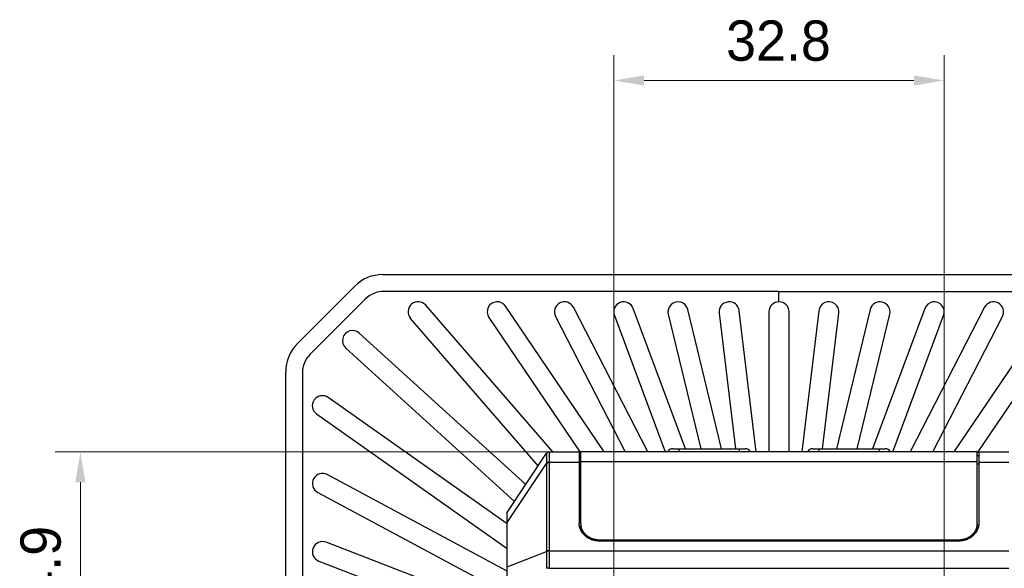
# Model space of a CAD drawing. Header units: millimetres. Extents: x 74 to 517, y 34 to 402.
# Tile 11 of 12: x 354 to 452, y 246 to 301. Entities that reach past the tile are written whole.
import ezdxf

# ---------------------------------------------------------------- set-up
doc = ezdxf.new("R2010")
doc.units = ezdxf.units.MM
doc.header["$LTSCALE"] = 32.67
doc.header["$PDMODE"] = 3
doc.header["$PDSIZE"] = 8
doc.layers.get('0').update_dxf_attribs({"linetype": 'CONTINUOUS'})
doc.layers.get('Defpoints').update_dxf_attribs({"linetype": 'CONTINUOUS'})
doc.layers.add('00_COMPONENTS', color=7, linetype='CONTINUOUS')
doc.layers.add('51__DRAFT_DIMS', color=7, linetype='CONTINUOUS')
doc.styles.add('尺寸值样式', font='兰亭黑 GBK.TTF', dxfattribs={"height": 4})
doc.dimstyles.new('1直线标注', dxfattribs={"dimtxt": 4, "dimasz": 3, "dimexe": 2.5, "dimexo": 0, "dimtad": 1, "dimdec": 1, "dimdsep": 46, "dimtxsty": '尺寸值样式', "dimcen": 0, "dimclrd": 8, "dimclre": 8, "dimclrt": 7, "dimadec": 0, "dimazin": 0, "dimtp": 0.001, "dimtm": 0.001, "dimtfac": 1, "dimtdec": 1, "dimtmove": 0, "dimatfit": 0, "dimldrblk": '_FILLED', "dimfxl": 1, "dimtolj": 1, "dimlwd": 15, "dimlwe": 15, "dimarcsym": 0})
doc.dimstyles.new('3小圆直径标注', dxfattribs={"dimtxt": 4, "dimasz": 3, "dimexe": 2.5, "dimexo": 0, "dimtad": 1, "dimtoh": 1, "dimdec": 3, "dimdsep": 46, "dimtxsty": '尺寸值样式', "dimcen": 0, "dimclrd": 8, "dimclre": 8, "dimclrt": 7, "dimadec": 0, "dimazin": 0, "dimtp": 0.001, "dimtm": 0.001, "dimtfac": 1, "dimtdec": 3, "dimtofl": 0, "dimtmove": 0, "dimatfit": 0, "dimldrblk": '_FILLED', "dimfxl": 1, "dimtolj": 1, "dimlwd": 15, "dimlwe": 15, "dimarcsym": 0})

# ---------------------------------------------------------------- blocks, each defined once
blk = doc.blocks.new('*D8')
at = {"layer": '51__DRAFT_DIMS', "color": 8, "lineweight": 15}
for p, q in [((413.054, 240.707), (413.054, 297.395)), ((445.854, 240.558), (445.854, 297.395)), ((416.054, 294.895), (442.854, 294.895))]:
    blk.add_line(p, q, dxfattribs=at)
at = {"layer": '51__DRAFT_DIMS', "color": 8}
for points in [[(416.054, 295.395), (416.054, 294.395), (413.054, 294.895)], [(442.854, 294.395), (442.854, 295.395), (445.854, 294.895)]]:
    blk.add_solid(points, dxfattribs=at)
at = {"layer": 'Defpoints', "color": 0}
for p in [(445.854, 294.895), (413.054, 240.707), (445.854, 240.558)]:
    blk.add_point(p, dxfattribs=at)
at = {"layer": '51__DRAFT_DIMS', "color": 7, "insert": (429.401, 300.853), "char_height": 4, "attachment_point": 2, "line_spacing_factor": 0.9, "style": '尺寸值样式'}
blk.add_mtext('\\A1;32.8', dxfattribs=at)
blk = doc.blocks.new('_FILLED')
at = {"color": 0, "linetype": 'ByBlock'}
blk.add_solid([(0, 0), (-1, 0.167), (-1, -0.167)], dxfattribs=at)
blk = doc.blocks.new('*D10')
at = {"layer": '51__DRAFT_DIMS', "color": 8, "lineweight": 15}
for p, q in [((406.616, 258.03), (357.555, 258.03)), ((360.055, 236.1), (360.055, 255.03)), ((409.832, 233.1), (357.555, 233.1))]:
    blk.add_line(p, q, dxfattribs=at)
at = {"layer": '51__DRAFT_DIMS', "color": 8}
for points in [[(360.555, 255.03), (359.555, 255.03), (360.055, 258.03)], [(359.555, 236.1), (360.555, 236.1), (360.055, 233.1)]]:
    blk.add_solid(points, dxfattribs=at)
at = {"layer": 'Defpoints', "color": 0}
for p in [(360.055, 258.03), (406.616, 258.03), (409.832, 233.1)]:
    blk.add_point(p, dxfattribs=at)
at = {"layer": '51__DRAFT_DIMS', "color": 7, "insert": (354.097, 245.491), "char_height": 4, "attachment_point": 2, "rotation": 90, "line_spacing_factor": 0.9, "style": '尺寸值样式'}
blk.add_mtext('\\A1;24.9', dxfattribs=at)
blk = doc.blocks.new('*D11')
at = {"layer": '51__DRAFT_DIMS', "color": 8, "lineweight": 15}
for p in [(446.398, 233.939), (516.964, 288.066)]:
    blk.add_line(p, (481.469, 288.066), dxfattribs=at)
at = {"layer": '51__DRAFT_DIMS', "color": 8}
blk.add_solid([(445.979, 234.211), (446.818, 233.667), (444.767, 231.421)], dxfattribs=at)
at = {"layer": 'Defpoints', "color": 0}
for p in [(446.942, 234.778), (444.767, 231.421)]:
    blk.add_point(p, dxfattribs=at)
at = {"layer": '51__DRAFT_DIMS', "color": 7, "insert": (487.553, 294.025), "char_height": 4, "attachment_point": 1, "line_spacing_factor": 0.9, "style": '尺寸值样式'}
blk.add_mtext('\\A1;{4×M4{\\fgdt;x}4.5}', dxfattribs=at)

msp = doc.modelspace()

# ---------------------------------------------------------------- linework, layer by layer
at = {"layer": '00_COMPONENTS'}
for p, q in [((390.1113, 275.6326), (468.7976, 275.6326)), ((381.624, 268.8033), (387.2808, 274.4602)), ((429.4545, 272.9298), (429.4545, 273.969)), ((388.3398, 273.192), (382.8921, 267.7444)), ((407.0042, 258.0297), (394.3618, 272.6002)), ((412.0784, 258.0547), (402.2947, 272.4928)), ((416.4258, 258.0547), (409.0285, 272.3878)), ((420.1705, 258.3547), (414.9714, 272.2798)), ((423.751, 258.3547), (420.3972, 272.1656)), ((427.1794, 258.0547), (425.5047, 272.0485)), ((428.4545, 271.9298), (428.4545, 258.0547)), ((430.4545, 258.0547), (430.4545, 271.9298)), ((433.4042, 272.0485), (431.7295, 258.0547)), ((438.5117, 272.1656), (435.1579, 258.3547)), ((443.9375, 272.2798), (438.7385, 258.3547)), ((449.8804, 272.3878), (442.4831, 258.0547)), ((456.6142, 272.4928), (446.8305, 258.0547)), ((405.5428, 256.6622), (392.8511, 271.2894)), ((400.639, 271.3709), (409.6794, 258.0297)), ((407.2512, 271.4706), (414.1751, 258.0547)), ((413.0977, 271.5802), (418.1476, 258.0547)), ((418.4537, 271.6936), (421.6929, 258.3547)), ((423.5189, 271.8109), (425.1293, 258.3547)), ((433.7796, 258.3547), (435.39, 271.8109)), ((437.2161, 258.3547), (440.4552, 271.6936)), ((440.7613, 258.0547), (445.8112, 271.5802)), ((444.7338, 258.0547), (451.6577, 271.4706)), ((449.2295, 258.0297), (458.2699, 271.3709)), ((387.7596, 269.8241), (404.3055, 254.8064)), ((403.1837, 253.1236), (386.4154, 268.3432)), ((380.4516, 195.2866), (380.4516, 265.9729)), ((382.1151, 265.8689), (382.1152, 195.3905)), ((402.4545, 250.8928), (384.6697, 263.4339)), ((383.5171, 261.7995), (402.4545, 248.4455)), ((418.9133, 258.3547), (426.0956, 258.3547)), ((419.5045, 258.3547), (419.5045, 258.0547)), ((425.5045, 258.3547), (425.5045, 258.0547)), ((432.8133, 258.3547), (439.9956, 258.3547)), ((433.4045, 258.3547), (433.4045, 258.0547)), ((439.4045, 258.3547), (439.4045, 258.0547)), ((402.4545, 252.0297), (406.3654, 257.8961)), ((406.6159, 258.0297), (409.7545, 258.0297)), ((409.6045, 258.0297), (409.6045, 250.9311)), ((409.7545, 257.6297), (409.6045, 257.6297)), ((449.1545, 258.0547), (409.7545, 258.0547)), ((409.7545, 250.9329), (409.7545, 258.0547)), ((449.1545, 250.9329), (449.1545, 258.0547)), ((449.1545, 258.0297), (452.293, 258.0297)), ((449.3045, 257.6297), (449.1545, 257.6297)), ((449.3045, 258.0297), (449.3045, 250.9311)), ((402.4545, 251.0149), (406.3654, 256.8813)), ((406.3654, 256.8813), (406.3654, 248.1592)), ((406.615, 256.947), (406.615, 248.2249)), ((406.6159, 257.0133), (409.6045, 257.0133)), ((409.7545, 256.8166), (409.6045, 256.8166)), ((449.1545, 257.0612), (409.7545, 257.0612)), ((449.3045, 256.8166), (449.1545, 256.8166)), ((449.3045, 257.0133), (452.293, 257.0133)), ((402.4545, 246.2121), (384.5746, 255.7799)), ((383.631, 254.0165), (402.4545, 243.9438)), ((402.4545, 176.0297), (402.4545, 252.0297)), ((409.7545, 250.8714), (409.7545, 250.7239)), ((449.1545, 250.8714), (449.1545, 250.7239)), ((402.4545, 242.1277), (384.4647, 249.0745)), ((411.6045, 249.3221), (447.3045, 249.3221)), ((411.6045, 249.1897), (411.6045, 249.3221)), ((411.6045, 249.2607), (447.3045, 249.2607)), ((447.3045, 249.1897), (411.6045, 249.1897)), ((447.3045, 249.1897), (447.3045, 249.3221)), ((402.4545, 246.617), (406.3654, 248.1592)), ((406.615, 248.2083), (452.2939, 248.2083)), ((383.7443, 247.2087), (402.4545, 239.9838)), ((406.615, 246.487), (406.3653, 246.4879)), ((406.615, 246.487), (452.2939, 246.487))]:
    msp.add_line(p, q, dxfattribs=at)
for centre, radius, start, end in [((390.1113, 271.6297), 4.0029, 90, 135), ((390.2141, 271.3203), 2.6488, 89.975331, 135.040686), ((393.6064, 271.9448), 1, 40.94749, 220.94749), ((401.4669, 271.9318), 1, 34.122724, 214.122764), ((408.1398, 271.9292), 1, 27.298405, 207.298213), ((414.0346, 271.93), 1, 20.473757, 200.473725), ((419.4255, 271.9296), 1, 13.649096, 193.649106), ((424.5118, 271.9297), 1, 6.824559, 186.824556), ((429.4545, 271.9298), 1, 359.999822, 179.999822), ((434.3971, 271.9297), 1, 353.175443, 173.175444), ((439.4834, 271.9296), 1, 346.350902, 166.350894), ((444.8743, 271.93), 1, 339.526209, 159.526275), ((450.7691, 271.9292), 1, 332.702116, 152.701787), ((387.0875, 269.0837), 1, 47.771806, 227.7719), ((384.4545, 265.9729), 4.0029, 135, 180), ((384.7635, 265.8703), 2.6484, 134.959802, 180.0312), ((384.0934, 262.6167), 1, 54.809832, 234.809832), ((418.9133, 257.7297), 0.625, 90, 148.667749), ((426.0956, 257.7297), 0.625, 31.332251, 90), ((432.8133, 257.7297), 0.625, 90, 148.667749), ((439.9956, 257.7297), 0.625, 31.332251, 90), ((406.6159, 257.7298), 0.2999, 90.002599, 146.844339), ((406.615, 257.7297), 0.3, 90, 146.309932), ((409.0771, 256.9396), 2.7123, 179.751822, 181.231927), ((409.2113, 256.9469), 2.5963, 178.53389, 179.997729), ((384.1028, 254.8982), 1, 61.847914, 241.847913), ((411.1567, 250.9329), 1.4023, 180.000681, 182.302895), ((411.1601, 250.8716), 1.4057, 180.004888, 185.998163), ((411.1587, 250.933), 1.4042, 182.30245, 182.509239), ((411.1632, 250.9333), 1.4088, 182.513764, 188.459638), ((411.1688, 250.9341), 1.4144, 188.459215, 189.168501), ((447.7401, 250.9341), 1.4144, 350.831499, 351.540785), ((447.7457, 250.9333), 1.4088, 351.540362, 357.486236), ((447.7488, 250.8716), 1.4057, 354.001837, 359.995112), ((447.7502, 250.933), 1.4042, 357.490761, 357.69755), ((447.7522, 250.9329), 1.4023, 357.697105, 359.999319), ((384.1045, 248.1416), 1, 68.886104, 248.885934), ((410.5465, 248.1324), 4.1812, 179.632264, 179.872615), ((410.5175, 248.2249), 3.9025, 180.000028, 180.244462), ((411.8284, 246.4985), 5.4631, 180.11145, 180.321717)]:
    msp.add_arc(centre, radius, start, end, dxfattribs=at)
for points, knots in [([(429.4545, 273.969), (422.9146, 273.969), (409.8348, 273.969), (396.7551, 273.969), (390.2153, 273.9692)], [0, 0, 0, 0, 0.5000021, 1, 1, 1, 1]), ([(429.4545, 273.969), (435.9943, 273.969), (449.0741, 273.969), (462.1538, 273.969), (468.6936, 273.9692)], [0, 0, 0, 0, 0.5000021, 1, 1, 1, 1]), ([(406.3648, 257.8938), (406.3649, 257.8929), (406.3649, 257.8905), (406.3647, 257.883), (406.3639, 257.8689), (406.3628, 257.8463), (406.3615, 257.8162), (406.3604, 257.7789), (406.3594, 257.7345), (406.3588, 257.6831), (406.3586, 257.6014), (406.3594, 257.4838), (406.3618, 257.3252), (406.3644, 257.1451), (406.3651, 257.018), (406.3648, 256.9514)], [0, 0, 0, 0, 0.0028717, 0.007804, 0.0238075, 0.0478742, 0.0798398, 0.1195276, 0.1667487, 0.2213001, 0.282963, 0.4266602, 0.595731, 0.787757, 1, 1, 1, 1]), ([(406.6159, 258.0297), (406.6164, 258.0297), (406.6174, 258.0279), (406.6179, 258.0248), (406.6186, 258.0192), (406.6191, 258.0076), (406.6194, 257.9877), (406.6193, 257.9575), (406.6191, 257.9189), (406.6189, 257.8721), (406.6187, 257.8172), (406.6187, 257.7545), (406.6187, 257.6843), (406.619, 257.5766), (406.6195, 257.4257), (406.6192, 257.2271), (406.6175, 257.0869), (406.6159, 257.0133)], [0, 0, 0, 0, 0.0015271, 0.004847, 0.0102353, 0.0177344, 0.0390777, 0.0688226, 0.1068439, 0.1529758, 0.2070168, 0.2687311, 0.3378498, 0.4140717, 0.5864663, 0.7829131, 1, 1, 1, 1]), ([(406.6159, 257.0133), (406.568, 257.0143), (406.4982, 257.0078), (406.4148, 256.9811), (406.3796, 256.9622), (406.3648, 256.9514)], [0, 0, 0, 0, 0.5475141, 0.7902088, 1, 1, 1, 1]), ([(406.615, 256.947), (406.5675, 256.947), (406.4981, 256.9393), (406.4153, 256.9115), (406.3802, 256.8922), (406.3654, 256.8813)], [0, 0, 0, 0, 0.5454846, 0.788705, 1, 1, 1, 1]), ([(411.6045, 249.1897), (411.4739, 249.1897), (411.2779, 249.2064), (411.0236, 249.2619), (410.7783, 249.3382), (410.49, 249.4716), (410.1849, 249.6885), (409.9337, 249.9536), (409.7463, 250.2571), (409.6306, 250.5871), (409.6045, 250.8172), (409.6045, 250.9311)], [0, 0, 0, 0, 0.1333078, 0.1996413, 0.2655298, 0.3953568, 0.5221578, 0.6456002, 0.765856, 0.883615, 1, 1, 1, 1]), ([(411.6045, 249.2607), (411.4907, 249.2607), (411.2636, 249.2789), (410.9344, 249.3602), (410.6275, 249.4928), (410.3534, 249.6724), (410.1215, 249.8931), (409.9399, 250.1476), (409.8151, 250.4274), (409.7726, 250.6255), (409.7622, 250.7247)], [0, 0, 0, 0, 0.1327681, 0.2644609, 0.3941277, 0.5210525, 0.6448567, 0.7655716, 0.8836647, 1, 1, 1, 1]), ([(409.7725, 250.7088), (409.7879, 250.6133), (409.8389, 250.4234), (409.9717, 250.1574), (410.1565, 249.9165), (410.3873, 249.7085), (410.6564, 249.5397), (410.9554, 249.4154), (411.2747, 249.3392), (411.4944, 249.3221), (411.6045, 249.3221)], [0, 0, 0, 0, 0.1163812, 0.2346813, 0.3556334, 0.4796012, 0.6065549, 0.7361006, 0.8675474, 1, 1, 1, 1]), ([(449.3045, 250.9311), (449.3045, 250.8172), (449.2783, 250.5871), (449.1626, 250.2571), (448.9752, 249.9536), (448.724, 249.6885), (448.4189, 249.4716), (448.1306, 249.3382), (447.8853, 249.2619), (447.631, 249.2064), (447.435, 249.1897), (447.3045, 249.1897)], [0, 0, 0, 0, 0.116385, 0.234144, 0.3543998, 0.4778422, 0.6046432, 0.7344702, 0.8003587, 0.8666922, 1, 1, 1, 1]), ([(449.1468, 250.7247), (449.1363, 250.6255), (449.0939, 250.4274), (448.969, 250.1476), (448.7874, 249.8931), (448.5555, 249.6724), (448.2815, 249.4928), (447.9745, 249.3602), (447.6453, 249.2789), (447.4182, 249.2607), (447.3045, 249.2607)], [0, 0, 0, 0, 0.1163353, 0.2344284, 0.3551433, 0.4789475, 0.6058723, 0.7355391, 0.8672319, 1, 1, 1, 1]), ([(447.3045, 249.3221), (447.4145, 249.3221), (447.6342, 249.3392), (447.9535, 249.4154), (448.2525, 249.5397), (448.5216, 249.7085), (448.7524, 249.9165), (448.9372, 250.1574), (449.07, 250.4234), (449.121, 250.6133), (449.1365, 250.7088)], [0, 0, 0, 0, 0.1324526, 0.2638994, 0.3934451, 0.5203988, 0.6443666, 0.7653187, 0.8836188, 1, 1, 1, 1]), ([(406.3653, 248.1417), (406.365, 248.0117), (406.3641, 247.7451), (406.3632, 247.1939), (406.3648, 246.7726), (406.3653, 246.4879)], [0, 0, 0, 0, 0.235767, 0.4835927, 1, 1, 1, 1]), ([(406.615, 248.2083), (406.5675, 248.2081), (406.498, 248.2002), (406.4152, 248.1721), (406.3801, 248.1527), (406.3653, 248.1417)], [0, 0, 0, 0, 0.5453506, 0.7886202, 1, 1, 1, 1]), ([(406.615, 248.2249), (406.5675, 248.2249), (406.4981, 248.2172), (406.4153, 248.1894), (406.3802, 248.1702), (406.3654, 248.1592)], [0, 0, 0, 0, 0.5454846, 0.788705, 1, 1, 1, 1]), ([(406.615, 248.2083), (406.6156, 248.0733), (406.6158, 247.7962), (406.6157, 247.2224), (406.6161, 246.7836), (406.615, 246.487)], [0, 0, 0, 0, 0.235196, 0.4830093, 1, 1, 1, 1])]:
    msp.add_open_spline(points, degree=3, knots=knots, dxfattribs=at)
msp.add_open_spline([(406.3654, 257.8961), (406.365, 257.8955), (406.3647, 257.8946), (406.3648, 257.8938)], degree=3, dxfattribs=at)

# ---------------------------------------------------------------- dimensions: what is measured, and where the dimension line sits
at = {"layer": '51__DRAFT_DIMS'}
dim = msp.add_linear_dim(base=(445.8545, 294.8947), p1=(413.0545, 240.7065), p2=(445.8545, 240.5583), dimstyle='1直线标注', dxfattribs=at)
dim.commit()
dim.dimension.update_dxf_attribs({"geometry": '*D8', "text_midpoint": (429.4008, 294.8947), "dimtype": 160})
dim = msp.add_diameter_dim_2p(p1=(446.942, 234.7782), p2=(444.7669, 231.4212), text='{4×M4{\\fgdt;x}4.5}', dimstyle='3小圆直径标注', override={"dimpost": '<>'}, dxfattribs=at)
dim.commit()
dim.dimension.update_dxf_attribs({"geometry": '*D11', "text_midpoint": (502.2587, 288.0662), "dimtype": 163})
dim = msp.add_linear_dim(base=(360.0551, 258.0297), p1=(409.8318, 233.0997), p2=(406.6159, 258.0297), angle=90, dimstyle='1直线标注', dxfattribs=at)
dim.commit()
dim.dimension.update_dxf_attribs({"geometry": '*D10', "text_midpoint": (360.0551, 245.4915), "dimtype": 160})

doc.saveas('drawing.dxf')
